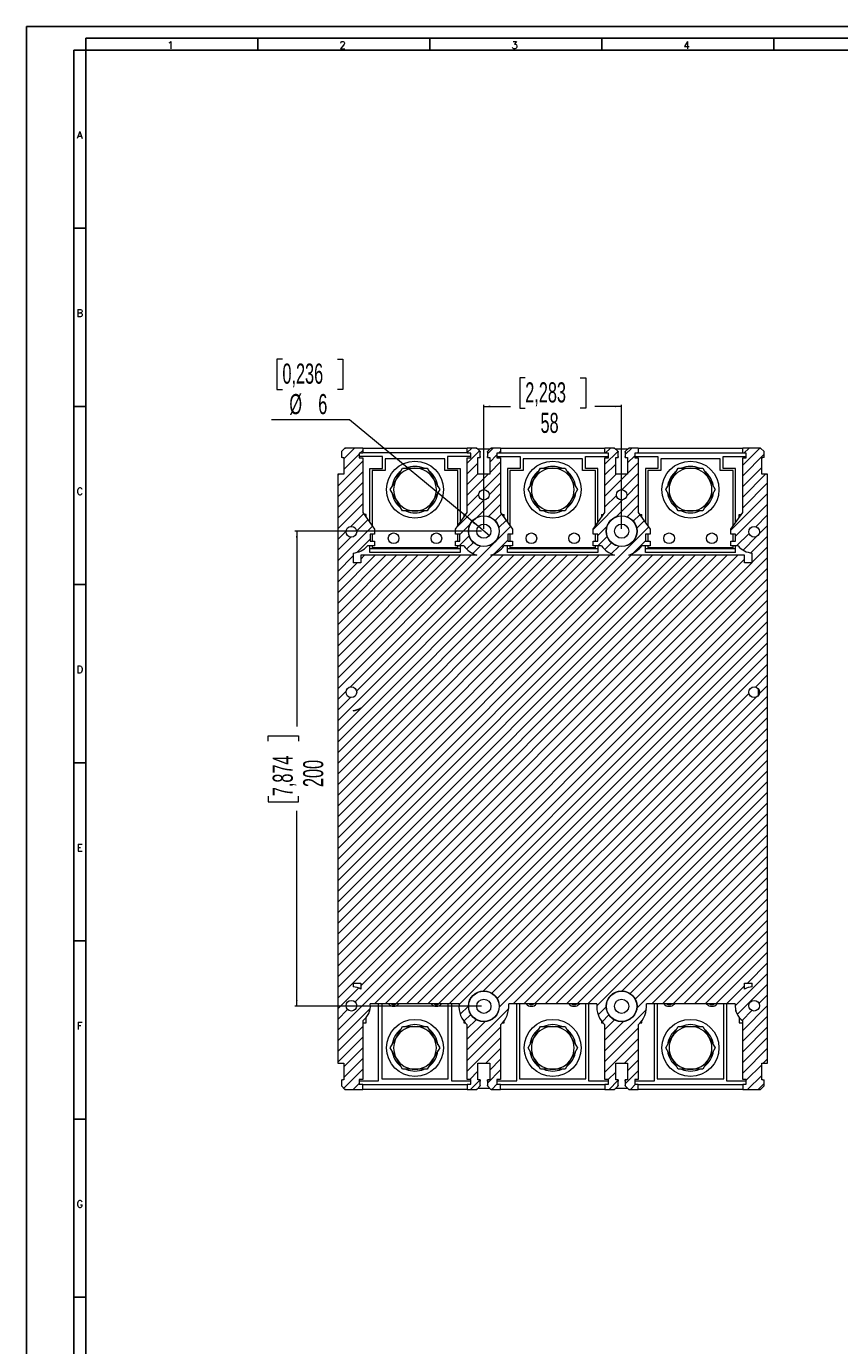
# Model space of a CAD drawing. Header units: millimetres. Extents: x 0 to 1189, y 0 to 841.
# Tile 2 of 7: x 0 to 342, y 286 to 841. Entities that reach past the tile are written whole.
import ezdxf

# ---------------------------------------------------------------- set-up
doc = ezdxf.new("R2010")
doc.units = ezdxf.units.MM
doc.layers.add('FORMATO', color=7, linetype='Continuous')
doc.styles.add('SLDTEXTSTYLE0', font='ROMANS')
doc.styles.add('SLDTEXTSTYLE1', font='TXT', dxfattribs={"width": 0.605})
doc.dimstyles.new('SLDDIMSTYLE0', dxfattribs={"dimtxt": 8.21862, "dimasz": 2.7, "dimexe": 0, "dimexo": 0.0625, "dimgap": 2.054655, "dimtad": 0, "dimdec": 1, "dimrnd": 1e-09, "dimzin": 12, "dimdsep": 46, "dimtxsty": 'SLDTEXTSTYLE1', "dimsah": 1, "dimcen": 0.09, "dimadec": 0, "dimazin": 3, "dimtfac": 1, "dimtdec": 3, "dimtofl": 0, "dimtmove": 0, "dimatfit": 3, "dimfxl": 1, "dimfrac": 2, "dimtolj": 1, "dimtzin": 12, "dimarcsym": 0})
doc.dimstyles.new('SLDDIMSTYLE1', dxfattribs={"dimtxt": 8.21862, "dimasz": 2.7, "dimexe": 0, "dimexo": 0.0625, "dimgap": 2.054655, "dimtad": 0, "dimtih": 1, "dimtoh": 1, "dimdec": 1, "dimrnd": 1e-09, "dimzin": 12, "dimdsep": 46, "dimtxsty": 'SLDTEXTSTYLE1', "dimblk1": 'NONE', "dimsah": 1, "dimcen": 0, "dimadec": 0, "dimazin": 3, "dimtfac": 1, "dimtdec": 3, "dimtmove": 0, "dimatfit": 3, "dimldrblk": 'NONE', "dimfxl": 1, "dimfrac": 2, "dimtolj": 1, "dimtzin": 12, "dimarcsym": 0})

# ---------------------------------------------------------------- blocks, each defined once
blk = doc.blocks.new('_D_7')
at = {"color": 7, "linetype": 'Continuous', "lineweight": 0}
for p, q in [((210.07, 693.05), (207.75, 693.05)), ((207.75, 693.05), (207.75, 680.26)), ((233.21, 693.05), (235.52, 693.05)), ((235.52, 693.05), (235.52, 680.26)), ((192.64, 629.51), (192.64, 681.76)), ((192.64, 681.01), (203.89, 681.01)), ((207.75, 680.26), (210.07, 680.26)), ((235.52, 680.26), (233.21, 680.26)), ((250.64, 681.01), (239.38, 681.01)), ((250.64, 629.51), (250.64, 681.76))]:
    blk.add_line(p, q, dxfattribs=at)
for points in [[(192.64, 681.01), (195.34, 680.66), (195.34, 681.36)], [(250.64, 681.01), (247.94, 681.36), (247.94, 680.66)]]:
    blk.add_solid(points, dxfattribs=at)
at = {"color": 7, "linetype": 'Continuous', "lineweight": 0, "char_height": 8.467, "attachment_point": 1, "style": 'SLDTEXTSTYLE1'}
for s, insert in [('2,283', (210.07, 691.17)), ('58', (216.49, 678.34))]:
    blk.add_mtext(s, dxfattribs=dict(at, insert=insert))
blk = doc.blocks.new('_D_8')
at = {"color": 7, "linetype": 'Continuous', "lineweight": 0}
for p, q in [((191.64, 628.51), (113.11, 628.51)), ((113.86, 628.51), (113.86, 546.26)), ((101.82, 540.08), (101.82, 542.4)), ((101.82, 542.4), (114.62, 542.4)), ((114.62, 542.4), (114.62, 540.08)), ((101.82, 516.94), (101.82, 514.62)), ((114.62, 514.62), (114.62, 516.94)), ((101.82, 514.62), (114.62, 514.62)), ((113.86, 428.51), (113.86, 510.77)), ((191.64, 428.51), (113.11, 428.51))]:
    blk.add_line(p, q, dxfattribs=at)
for points in [[(113.86, 628.51), (113.51, 625.81), (114.21, 625.81)], [(113.86, 428.51), (114.21, 431.21), (113.51, 431.21)]]:
    blk.add_solid(points, dxfattribs=at)
at = {"color": 7, "linetype": 'Continuous', "lineweight": 0, "char_height": 8.467, "attachment_point": 1, "rotation": 90, "style": 'SLDTEXTSTYLE1'}
for s, insert in [('7,874', (103.7, 516.94)), ('200', (116.53, 520.8))]:
    blk.add_mtext(s, dxfattribs=dict(at, insert=insert))
blk = doc.blocks.new('_D_9')
at = {"color": 7, "linetype": 'Continuous', "lineweight": 0}
for p, q in [((107.82, 700.95), (105.5, 700.95)), ((105.5, 700.95), (105.5, 688.16)), ((130.96, 700.95), (133.28, 700.95)), ((133.28, 700.95), (133.28, 688.16)), ((105.5, 688.16), (107.82, 688.16)), ((133.28, 688.16), (130.96, 688.16)), ((136.09, 675.32), (103.19, 675.32)), ((190.33, 630.42), (136.09, 675.32)), ((194.95, 626.6), (190.33, 630.42))]:
    blk.add_line(p, q, dxfattribs=at)
blk.add_solid([(190.33, 630.42), (188.47, 632.42), (188.02, 631.88)], dxfattribs=at)
at = {"color": 7, "linetype": 'Continuous', "lineweight": 0, "attachment_point": 1, "style": 'SLDTEXTSTYLE1'}
for s, insert, char_height in [('0,236', (107.82, 699.07), 8.467), ('%%c', (110.74, 686.24), 8.467), ('6', (122.9, 686.24), 8.47)]:
    blk.add_mtext(s, dxfattribs=dict(at, insert=insert, char_height=char_height))
blk = doc.blocks.new('_NONE')

msp = doc.modelspace()

# ---------------------------------------------------------------- hatches: boundary and pattern name
at = {"linetype": 'Continuous', "lineweight": 0}
h = msp.add_hatch(dxfattribs=at)
h.set_pattern_fill('ANSI31', style=0)
edge = h.paths.add_edge_path(flags=0)
edge.add_line((189.64, 618.37), (140.84, 618.37))
edge.add_line((140.84, 618.37), (140.84, 615.25))
edge.add_line((140.84, 615.25), (137.64, 615.25))
edge.add_line((137.64, 615.25), (137.64, 619.3))
edge.add_arc((136.84, 628.26), 9, 275.0997, 318.6153)
edge.add_line((143.59, 622.31), (146.64, 622.31))
edge.add_line((146.64, 622.31), (146.64, 624.31))
edge.add_line((146.64, 624.31), (144.71, 624.31))
edge.add_line((144.71, 624.31), (144.71, 627.31))
edge.add_line((144.71, 627.31), (146.64, 627.31))
edge.add_line((146.64, 627.31), (146.64, 629.31))
edge.add_line((146.64, 629.31), (141.64, 636.31))
edge.add_line((141.64, 636.31), (141.64, 659.41))
edge.add_line((141.64, 659.41), (140.14, 659.41))
edge.add_line((140.14, 659.41), (140.14, 661.31))
edge.add_line((140.14, 661.31), (141.64, 661.31))
edge.add_line((141.64, 661.31), (141.64, 663.51))
edge.add_line((141.64, 663.51), (134.34, 663.51))
edge.add_arc((134.34, 663.01), 0.5, 90, 135)
edge.add_line((133.99, 663.36), (132.78, 662.16))
edge.add_arc((133.14, 661.8), 0.5, 135, 180)
edge.add_line((132.64, 661.8), (132.64, 660.01))
edge.add_arc((133.14, 660.01), 0.5, 180, 270)
edge.add_line((133.14, 659.51), (133.64, 659.51))
edge.add_line((133.64, 659.51), (133.64, 652.51))
edge.add_line((133.64, 652.51), (131.64, 652.51))
edge.add_arc((131.64, 652.01), 0.5, 90, 180)
edge.add_line((131.14, 652.01), (131.14, 405.01))
edge.add_arc((131.64, 405.01), 0.5, 180, 270)
edge.add_line((131.64, 404.51), (133.64, 404.51))
edge.add_line((133.64, 404.51), (133.64, 397.51))
edge.add_line((133.64, 397.51), (133.14, 397.51))
edge.add_arc((133.14, 397.01), 0.5, 90, 180)
edge.add_line((132.64, 397.01), (132.64, 395.22))
edge.add_arc((133.14, 395.22), 0.5, 180, 225)
edge.add_line((132.78, 394.86), (133.99, 393.66))
edge.add_arc((134.34, 394.01), 0.5, 225, 270)
edge.add_line((134.34, 393.51), (141.64, 393.51))
edge.add_line((141.64, 393.51), (141.64, 395.71))
edge.add_line((141.64, 395.71), (140.14, 395.71))
edge.add_line((140.14, 395.71), (140.14, 397.71))
edge.add_line((140.14, 397.71), (141.64, 397.71))
edge.add_line((141.64, 397.71), (141.64, 422.36))
edge.add_arc((136.84, 428.76), 8, 306.8699, 365.3794)
edge.add_line((144.8, 429.51), (182.18, 429.51))
edge.add_arc((192.64, 428.51), 10.5, 174.535, 228.1897)
edge.add_line((185.64, 420.68), (185.64, 397.71))
edge.add_line((185.64, 397.71), (187.14, 397.71))
edge.add_line((187.14, 397.71), (187.14, 395.71))
edge.add_line((187.14, 395.71), (185.64, 395.71))
edge.add_line((185.64, 395.71), (185.64, 393.51))
edge.add_line((185.64, 393.51), (189.43, 393.51))
edge.add_arc((189.43, 394.01), 0.5, 270, 315)
edge.add_line((189.78, 393.66), (190.99, 394.86))
edge.add_arc((190.64, 395.22), 0.5, 315, 360)
edge.add_line((191.14, 395.22), (191.14, 397.01))
edge.add_arc((190.64, 397.01), 0.5, 0, 90)
edge.add_line((190.64, 397.51), (190.14, 397.51))
edge.add_line((190.14, 397.51), (190.14, 404.51))
edge.add_line((190.14, 404.51), (195.14, 404.51))
edge.add_line((195.14, 404.51), (195.14, 397.51))
edge.add_line((195.14, 397.51), (194.64, 397.51))
edge.add_arc((194.64, 397.01), 0.5, 90, 180)
edge.add_line((194.14, 397.01), (194.14, 395.22))
edge.add_arc((194.64, 395.22), 0.5, 180, 225)
edge.add_line((194.28, 394.86), (195.49, 393.66))
edge.add_arc((195.84, 394.01), 0.5, 225, 270)
edge.add_line((195.84, 393.51), (199.64, 393.51))
edge.add_line((199.64, 393.51), (199.64, 395.71))
edge.add_line((199.64, 395.71), (198.14, 395.71))
edge.add_line((198.14, 395.71), (198.14, 397.71))
edge.add_line((198.14, 397.71), (199.64, 397.71))
edge.add_line((199.64, 397.71), (199.64, 420.68))
edge.add_arc((192.64, 428.51), 10.5, 311.8103, 365.465)
edge.add_line((203.09, 429.51), (240.18, 429.51))
edge.add_arc((250.64, 428.51), 10.5, 174.535, 228.1897)
edge.add_line((243.64, 420.68), (243.64, 397.71))
edge.add_line((243.64, 397.71), (245.14, 397.71))
edge.add_line((245.14, 397.71), (245.14, 395.71))
edge.add_line((245.14, 395.71), (243.64, 395.71))
edge.add_line((243.64, 395.71), (243.64, 393.51))
edge.add_line((243.64, 393.51), (247.43, 393.51))
edge.add_arc((247.43, 394.01), 0.5, 270, 315)
edge.add_line((247.78, 393.66), (248.99, 394.86))
edge.add_arc((248.64, 395.22), 0.5, 315, 360)
edge.add_line((249.14, 395.22), (249.14, 397.01))
edge.add_arc((248.64, 397.01), 0.5, 0, 90)
edge.add_line((248.64, 397.51), (248.14, 397.51))
edge.add_line((248.14, 397.51), (248.14, 404.51))
edge.add_line((248.14, 404.51), (253.14, 404.51))
edge.add_line((253.14, 404.51), (253.14, 397.51))
edge.add_line((253.14, 397.51), (252.64, 397.51))
edge.add_arc((252.64, 397.01), 0.5, 90, 180)
edge.add_line((252.14, 397.01), (252.14, 395.22))
edge.add_arc((252.64, 395.22), 0.5, 180, 225)
edge.add_line((252.28, 394.86), (253.49, 393.66))
edge.add_arc((253.84, 394.01), 0.5, 225, 270)
edge.add_line((253.84, 393.51), (257.64, 393.51))
edge.add_line((257.64, 393.51), (257.64, 395.71))
edge.add_line((257.64, 395.71), (256.14, 395.71))
edge.add_line((256.14, 395.71), (256.14, 397.71))
edge.add_line((256.14, 397.71), (257.64, 397.71))
edge.add_line((257.64, 397.71), (257.64, 420.68))
edge.add_arc((250.64, 428.51), 10.5, 311.8103, 365.465)
edge.add_line((261.09, 429.51), (298.47, 429.51))
edge.add_arc((306.44, 428.76), 8, 174.6206, 233.1301)
edge.add_line((301.64, 422.36), (301.64, 397.71))
edge.add_line((301.64, 397.71), (303.14, 397.71))
edge.add_line((303.14, 397.71), (303.14, 395.71))
edge.add_line((303.14, 395.71), (301.64, 395.71))
edge.add_line((301.64, 395.71), (301.64, 393.51))
edge.add_line((301.64, 393.51), (308.93, 393.51))
edge.add_arc((308.93, 394.01), 0.5, 270, 315)
edge.add_line((309.28, 393.66), (310.49, 394.86))
edge.add_arc((310.14, 395.22), 0.5, 315, 360)
edge.add_line((310.64, 395.22), (310.64, 397.01))
edge.add_arc((310.14, 397.01), 0.5, 0, 90)
edge.add_line((310.14, 397.51), (309.64, 397.51))
edge.add_line((309.64, 397.51), (309.64, 404.51))
edge.add_line((309.64, 404.51), (311.64, 404.51))
edge.add_arc((311.64, 405.01), 0.5, 270, 360)
edge.add_line((312.14, 405.01), (312.14, 652.01))
edge.add_arc((311.64, 652.01), 0.5, 0, 90)
edge.add_line((311.64, 652.51), (309.64, 652.51))
edge.add_line((309.64, 652.51), (309.64, 659.51))
edge.add_line((309.64, 659.51), (310.14, 659.51))
edge.add_arc((310.14, 660.01), 0.5, 270, 360)
edge.add_line((310.64, 660.01), (310.64, 661.8))
edge.add_arc((310.14, 661.8), 0.5, 0, 45)
edge.add_line((310.49, 662.16), (309.28, 663.36))
edge.add_arc((308.93, 663.01), 0.5, 45, 90)
edge.add_line((308.93, 663.51), (301.64, 663.51))
edge.add_line((301.64, 663.51), (301.64, 661.31))
edge.add_line((301.64, 661.31), (303.14, 661.31))
edge.add_line((303.14, 661.31), (303.14, 659.41))
edge.add_line((303.14, 659.41), (301.64, 659.41))
edge.add_line((301.64, 659.41), (301.64, 636.31))
edge.add_line((301.64, 636.31), (296.64, 629.31))
edge.add_line((296.64, 629.31), (296.64, 627.31))
edge.add_line((296.64, 627.31), (298.57, 627.31))
edge.add_line((298.57, 627.31), (298.57, 624.31))
edge.add_line((298.57, 624.31), (296.64, 624.31))
edge.add_line((296.64, 624.31), (296.64, 622.31))
edge.add_line((296.64, 622.31), (299.68, 622.31))
edge.add_arc((306.44, 628.26), 9, 221.3847, 264.9003)
edge.add_line((305.64, 619.3), (305.64, 615.25))
edge.add_line((305.64, 615.25), (302.44, 615.25))
edge.add_line((302.44, 615.25), (302.44, 618.37))
edge.add_line((302.44, 618.37), (253.64, 618.37))
edge.add_line((253.64, 618.37), (253.64, 618.45))
edge.add_arc((250.64, 628.51), 10.5, 286.6015, 323.8092)
edge.add_line((259.11, 622.31), (262.64, 622.31))
edge.add_line((262.64, 622.31), (262.64, 624.31))
edge.add_line((262.64, 624.31), (260.71, 624.31))
edge.add_line((260.71, 624.31), (260.71, 627.31))
edge.add_line((260.71, 627.31), (262.64, 627.31))
edge.add_line((262.64, 627.31), (262.64, 629.31))
edge.add_line((262.64, 629.31), (257.64, 636.31))
edge.add_line((257.64, 636.31), (257.64, 659.41))
edge.add_line((257.64, 659.41), (256.14, 659.41))
edge.add_line((256.14, 659.41), (256.14, 661.31))
edge.add_line((256.14, 661.31), (257.64, 661.31))
edge.add_line((257.64, 661.31), (257.64, 663.51))
edge.add_line((257.64, 663.51), (253.84, 663.51))
edge.add_arc((253.84, 663.01), 0.5, 90, 135)
edge.add_line((253.49, 663.36), (252.28, 662.16))
edge.add_arc((252.64, 661.8), 0.5, 135, 180)
edge.add_line((252.14, 661.8), (252.14, 660.01))
edge.add_arc((252.64, 660.01), 0.5, 180, 270)
edge.add_line((252.64, 659.51), (253.14, 659.51))
edge.add_line((253.14, 659.51), (253.14, 652.51))
edge.add_line((253.14, 652.51), (248.14, 652.51))
edge.add_line((248.14, 652.51), (248.14, 659.51))
edge.add_line((248.14, 659.51), (248.64, 659.51))
edge.add_arc((248.64, 660.01), 0.5, 270, 360)
edge.add_line((249.14, 660.01), (249.14, 661.8))
edge.add_arc((248.64, 661.8), 0.5, 0, 45)
edge.add_line((248.99, 662.16), (247.78, 663.36))
edge.add_arc((247.43, 663.01), 0.5, 45, 90)
edge.add_line((247.43, 663.51), (243.64, 663.51))
edge.add_line((243.64, 663.51), (243.64, 661.31))
edge.add_line((243.64, 661.31), (245.14, 661.31))
edge.add_line((245.14, 661.31), (245.14, 659.41))
edge.add_line((245.14, 659.41), (243.64, 659.41))
edge.add_line((243.64, 659.41), (243.64, 636.31))
edge.add_line((243.64, 636.31), (238.64, 629.31))
edge.add_line((238.64, 629.31), (238.64, 627.31))
edge.add_line((238.64, 627.31), (240.57, 627.31))
edge.add_line((240.57, 627.31), (240.57, 624.31))
edge.add_line((240.57, 624.31), (238.64, 624.31))
edge.add_line((238.64, 624.31), (238.64, 622.31))
edge.add_line((238.64, 622.31), (242.16, 622.31))
edge.add_arc((250.64, 628.51), 10.5, 216.1908, 253.3985)
edge.add_line((247.64, 618.45), (247.64, 618.37))
edge.add_line((247.64, 618.37), (195.64, 618.37))
edge.add_line((195.64, 618.37), (195.64, 618.45))
edge.add_arc((192.64, 628.51), 10.5, 286.6015, 323.8092)
edge.add_line((201.11, 622.31), (204.64, 622.31))
edge.add_line((204.64, 622.31), (204.64, 624.31))
edge.add_line((204.64, 624.31), (202.71, 624.31))
edge.add_line((202.71, 624.31), (202.71, 627.31))
edge.add_line((202.71, 627.31), (204.64, 627.31))
edge.add_line((204.64, 627.31), (204.64, 629.31))
edge.add_line((204.64, 629.31), (199.64, 636.31))
edge.add_line((199.64, 636.31), (199.64, 659.41))
edge.add_line((199.64, 659.41), (198.14, 659.41))
edge.add_line((198.14, 659.41), (198.14, 661.31))
edge.add_line((198.14, 661.31), (199.64, 661.31))
edge.add_line((199.64, 661.31), (199.64, 663.51))
edge.add_line((199.64, 663.51), (195.84, 663.51))
edge.add_arc((195.84, 663.01), 0.5, 90, 135)
edge.add_line((195.49, 663.36), (194.28, 662.16))
edge.add_arc((194.64, 661.8), 0.5, 135, 180)
edge.add_line((194.14, 661.8), (194.14, 660.01))
edge.add_arc((194.64, 660.01), 0.5, 180, 270)
edge.add_line((194.64, 659.51), (195.14, 659.51))
edge.add_line((195.14, 659.51), (195.14, 652.51))
edge.add_line((195.14, 652.51), (190.14, 652.51))
edge.add_line((190.14, 652.51), (190.14, 659.51))
edge.add_line((190.14, 659.51), (190.64, 659.51))
edge.add_arc((190.64, 660.01), 0.5, 270, 360)
edge.add_line((191.14, 660.01), (191.14, 661.8))
edge.add_arc((190.64, 661.8), 0.5, 0, 45)
edge.add_line((190.99, 662.16), (189.78, 663.36))
edge.add_arc((189.43, 663.01), 0.5, 45, 90)
edge.add_line((189.43, 663.51), (185.64, 663.51))
edge.add_line((185.64, 663.51), (185.64, 661.31))
edge.add_line((185.64, 661.31), (187.14, 661.31))
edge.add_line((187.14, 661.31), (187.14, 659.41))
edge.add_line((187.14, 659.41), (185.64, 659.41))
edge.add_line((185.64, 659.41), (185.64, 636.31))
edge.add_line((185.64, 636.31), (180.64, 629.31))
edge.add_line((180.64, 629.31), (180.64, 627.31))
edge.add_line((180.64, 627.31), (182.57, 627.31))
edge.add_line((182.57, 627.31), (182.57, 624.31))
edge.add_line((182.57, 624.31), (180.64, 624.31))
edge.add_line((180.64, 624.31), (180.64, 622.31))
edge.add_line((180.64, 622.31), (184.16, 622.31))
edge.add_arc((192.64, 628.51), 10.5, 216.1908, 253.3985)
edge.add_line((189.64, 618.45), (189.64, 618.37))
edge = h.paths.add_edge_path(flags=0)
edge.add_arc((306.44, 428.76), 2.25, 0, 360)
edge = h.paths.add_edge_path(flags=0)
edge.add_arc((306.44, 628.26), 2.25, 0, 360)
edge = h.paths.add_edge_path(flags=0)
edge.add_arc((192.64, 628.51), 6.5, 0, 360)
edge = h.paths.add_edge_path(flags=0)
edge.add_arc((136.84, 628.26), 2.25, 0, 360)
edge = h.paths.add_edge_path(flags=0)
edge.add_arc((192.64, 643.81), 2.2, 0, 360)
edge = h.paths.add_edge_path(flags=0)
edge.add_arc((250.64, 428.51), 6.5, 0, 360)
edge = h.paths.add_edge_path(flags=0)
edge.add_arc((136.84, 560.71), 7.7, 275.9636, 301.2974)
edge.add_line((140.84, 554.13), (140.84, 554))
edge.add_arc((136.84, 560.71), 7.82, 275.8744, 300.7799, ccw=False)
edge.add_line((137.64, 552.94), (137.64, 553.05))
edge = h.paths.add_edge_path(flags=0)
edge.add_arc((306.44, 428.76), 8, 95.7392, 120)
edge.add_line((302.44, 435.69), (302.44, 438.29))
edge.add_line((302.44, 438.29), (305.64, 438.29))
edge.add_line((305.64, 438.29), (305.64, 436.72))
edge = h.paths.add_edge_path(flags=0)
edge.add_line((137.64, 438.29), (140.84, 438.29))
edge.add_line((140.84, 438.29), (140.84, 435.69))
edge.add_arc((136.84, 428.76), 8, 60, 84.2608)
edge.add_line((137.64, 436.72), (137.64, 438.29))
edge = h.paths.add_edge_path(flags=0)
edge.add_arc((250.64, 643.81), 2.2, 0, 360)
edge = h.paths.add_edge_path(flags=0)
edge.add_arc((192.64, 428.51), 6.5, 0, 360)
edge = h.paths.add_edge_path(flags=0)
edge.add_arc((136.84, 560.71), 2.25, 0, 360)
edge = h.paths.add_edge_path(flags=0)
edge.add_arc((306.44, 560.71), 2.25, 0, 360)
edge = h.paths.add_edge_path(flags=0)
edge.add_arc((250.64, 628.51), 6.5, 0, 360)
edge = h.paths.add_edge_path(flags=0)
edge.add_arc((136.84, 428.76), 2.25, 0, 360)

# ---------------------------------------------------------------- linework, layer by layer
at = {"color": 7, "linetype": 'Continuous', "lineweight": 15}
for p, q in [((132.78, 662.16), (132.64, 662.01)), ((132.64, 662.01), (132.64, 661.8)), ((132.64, 661.8), (132.64, 660.01)), ((133.99, 663.36), (132.78, 662.16)), ((134.14, 663.51), (133.99, 663.36)), ((134.14, 663.51), (134.34, 663.51)), ((141.64, 663.51), (134.34, 663.51)), ((141.64, 661.31), (140.14, 661.31)), ((140.14, 661.31), (140.14, 659.41)), ((141.64, 663.51), (141.64, 661.31)), ((141.64, 663.51), (185.64, 663.51)), ((185.64, 661.51), (141.64, 661.51)), ((185.64, 661.31), (185.64, 663.51)), ((189.43, 663.51), (185.64, 663.51)), ((187.14, 661.31), (185.64, 661.31)), ((187.14, 659.41), (187.14, 661.31)), ((189.43, 663.51), (189.64, 663.51)), ((189.64, 663.51), (189.78, 663.36)), ((190.99, 662.16), (189.78, 663.36)), ((195.14, 663.01), (190.14, 663.01)), ((190.99, 662.16), (191.14, 662.01)), ((191.14, 662.01), (191.14, 661.8)), ((191.14, 660.01), (191.14, 661.8)), ((194.14, 662.01), (194.28, 662.16)), ((194.14, 661.8), (194.14, 662.01)), ((194.14, 661.8), (194.14, 660.01)), ((195.49, 663.36), (194.28, 662.16)), ((195.49, 663.36), (195.64, 663.51)), ((195.64, 663.51), (195.84, 663.51)), ((199.64, 663.51), (195.84, 663.51)), ((198.14, 661.31), (198.14, 659.41)), ((199.64, 661.31), (198.14, 661.31)), ((199.64, 663.51), (199.64, 661.31)), ((199.64, 663.51), (243.64, 663.51)), ((199.64, 661.51), (243.64, 661.51)), ((247.43, 663.51), (243.64, 663.51)), ((243.64, 661.31), (243.64, 663.51)), ((245.14, 661.31), (243.64, 661.31)), ((245.14, 659.41), (245.14, 661.31)), ((247.43, 663.51), (247.64, 663.51)), ((247.64, 663.51), (247.78, 663.36)), ((248.99, 662.16), (247.78, 663.36)), ((253.14, 663.01), (248.14, 663.01)), ((248.99, 662.16), (249.14, 662.01)), ((249.14, 662.01), (249.14, 661.8)), ((249.14, 660.01), (249.14, 661.8)), ((252.14, 662.01), (252.28, 662.16)), ((252.14, 661.8), (252.14, 662.01)), ((252.14, 661.8), (252.14, 660.01)), ((253.49, 663.36), (252.28, 662.16)), ((253.49, 663.36), (253.64, 663.51)), ((253.64, 663.51), (253.84, 663.51)), ((257.64, 663.51), (253.84, 663.51)), ((256.14, 661.31), (256.14, 659.41)), ((257.64, 661.31), (256.14, 661.31)), ((257.64, 663.51), (257.64, 661.31)), ((257.64, 663.51), (301.64, 663.51)), ((257.64, 661.51), (301.64, 661.51)), ((301.64, 661.31), (301.64, 663.51)), ((308.93, 663.51), (301.64, 663.51)), ((303.14, 661.31), (301.64, 661.31)), ((303.14, 659.41), (303.14, 661.31)), ((308.93, 663.51), (309.14, 663.51)), ((309.28, 663.36), (309.14, 663.51)), ((310.49, 662.16), (309.28, 663.36)), ((310.64, 662.01), (310.49, 662.16)), ((310.64, 661.8), (310.64, 662.01)), ((310.64, 660.01), (310.64, 661.8)), ((132.64, 660.01), (132.64, 659.51)), ((133.14, 659.51), (132.64, 659.51)), ((133.14, 659.51), (133.64, 659.51)), ((133.64, 659.51), (133.64, 652.51)), ((149.89, 659.91), (140.14, 659.91)), ((140.14, 659.41), (141.64, 659.41)), ((141.64, 659.41), (141.64, 636.31)), ((149.89, 654.91), (149.89, 659.91)), ((176.14, 659.01), (151.14, 659.01)), ((151.14, 659.01), (151.14, 654.01)), ((176.14, 654.01), (176.14, 659.01)), ((177.39, 659.91), (177.39, 654.91)), ((187.14, 659.91), (177.39, 659.91)), ((185.64, 659.41), (187.14, 659.41)), ((185.64, 636.31), (185.64, 659.41)), ((190.14, 659.51), (190.64, 659.51)), ((190.14, 652.51), (190.14, 659.51)), ((190.64, 659.51), (191.14, 659.51)), ((191.14, 660.01), (191.14, 659.51)), ((194.14, 659.51), (194.14, 660.01)), ((194.14, 659.51), (194.64, 659.51)), ((194.64, 659.51), (195.14, 659.51)), ((195.14, 659.51), (195.14, 652.51)), ((198.14, 659.91), (207.89, 659.91)), ((198.14, 659.41), (199.64, 659.41)), ((199.64, 659.41), (199.64, 636.31)), ((207.89, 659.91), (207.89, 654.91)), ((209.14, 659.01), (209.14, 654.01)), ((234.14, 659.01), (209.14, 659.01)), ((234.14, 654.01), (234.14, 659.01)), ((235.39, 659.91), (245.14, 659.91)), ((235.39, 654.91), (235.39, 659.91)), ((243.64, 636.31), (243.64, 659.41)), ((243.64, 659.41), (245.14, 659.41)), ((248.14, 659.51), (248.64, 659.51)), ((248.14, 652.51), (248.14, 659.51)), ((248.64, 659.51), (249.14, 659.51)), ((249.14, 660.01), (249.14, 659.51)), ((252.14, 659.51), (252.14, 660.01)), ((252.14, 659.51), (252.64, 659.51)), ((252.64, 659.51), (253.14, 659.51)), ((253.14, 659.51), (253.14, 652.51)), ((256.14, 659.91), (265.89, 659.91)), ((256.14, 659.41), (257.64, 659.41)), ((257.64, 659.41), (257.64, 636.31)), ((265.89, 659.91), (265.89, 654.91)), ((267.14, 659.01), (267.14, 654.01)), ((292.14, 659.01), (267.14, 659.01)), ((292.14, 654.01), (292.14, 659.01)), ((293.39, 659.91), (303.14, 659.91)), ((293.39, 654.91), (293.39, 659.91)), ((301.64, 659.41), (303.14, 659.41)), ((301.64, 636.31), (301.64, 659.41)), ((309.64, 659.51), (310.14, 659.51)), ((309.64, 652.51), (309.64, 659.51)), ((310.64, 659.51), (310.14, 659.51)), ((310.64, 659.51), (310.64, 660.01)), ((131.14, 652.51), (131.14, 652.01)), ((131.64, 652.51), (131.14, 652.51)), ((131.14, 652.01), (131.14, 405.01)), ((133.64, 652.51), (131.64, 652.51)), ((144.64, 654.91), (149.89, 654.91)), ((144.64, 632.11), (144.64, 654.91)), ((151.14, 654.01), (145.64, 654.01)), ((145.64, 654.01), (145.64, 630.71)), ((155.84, 650.51), (158.44, 655.01)), ((158.44, 655.01), (163.64, 655.01)), ((163.64, 655.01), (168.83, 655.01)), ((181.64, 654.01), (176.14, 654.01)), ((177.39, 654.91), (182.64, 654.91)), ((181.64, 630.71), (181.64, 654.01)), ((182.64, 654.91), (182.64, 632.11)), ((195.14, 652.51), (190.14, 652.51)), ((207.89, 654.91), (202.64, 654.91)), ((202.64, 654.91), (202.64, 632.11)), ((203.64, 654.01), (203.64, 630.71)), ((209.14, 654.01), (203.64, 654.01)), ((213.84, 650.51), (216.44, 655.01)), ((216.44, 655.01), (221.64, 655.01)), ((221.64, 655.01), (226.83, 655.01)), ((239.64, 654.01), (234.14, 654.01)), ((240.64, 654.91), (235.39, 654.91)), ((239.64, 630.71), (239.64, 654.01)), ((240.64, 632.11), (240.64, 654.91)), ((253.14, 652.51), (248.14, 652.51)), ((265.89, 654.91), (260.64, 654.91)), ((260.64, 654.91), (260.64, 632.11)), ((261.64, 654.01), (261.64, 630.71)), ((267.14, 654.01), (261.64, 654.01)), ((271.84, 650.51), (274.44, 655.01)), ((274.44, 655.01), (279.64, 655.01)), ((279.64, 655.01), (284.83, 655.01)), ((297.64, 654.01), (292.14, 654.01)), ((298.64, 654.91), (293.39, 654.91)), ((297.64, 630.71), (297.64, 654.01)), ((298.64, 632.11), (298.64, 654.91)), ((311.64, 652.51), (309.64, 652.51)), ((312.14, 652.51), (311.64, 652.51)), ((312.14, 652.01), (312.14, 652.51)), ((312.14, 405.01), (312.14, 652.01)), ((155.84, 641.51), (153.24, 646.01)), ((213.84, 641.51), (211.24, 646.01)), ((171.43, 641.51), (168.83, 637.01)), ((287.43, 641.51), (284.83, 637.01)), ((141.64, 636.31), (146.64, 629.31)), ((143.14, 635.51), (142.21, 635.51)), ((143.14, 634.21), (143.14, 635.51)), ((163.64, 637.01), (158.44, 637.01)), ((168.83, 637.01), (163.64, 637.01)), ((180.64, 629.31), (185.64, 636.31)), ((184.14, 635.51), (184.14, 634.21)), ((185.07, 635.51), (184.14, 635.51)), ((199.64, 636.31), (204.64, 629.31)), ((200.21, 635.51), (201.14, 635.51)), ((201.14, 634.21), (201.14, 635.51)), ((221.64, 637.01), (216.44, 637.01)), ((226.83, 637.01), (221.64, 637.01)), ((238.64, 629.31), (243.64, 636.31)), ((242.14, 635.51), (242.14, 634.21)), ((242.14, 635.51), (243.07, 635.51)), ((257.64, 636.31), (262.64, 629.31)), ((258.21, 635.51), (259.14, 635.51)), ((259.14, 634.21), (259.14, 635.51)), ((279.64, 637.01), (274.44, 637.01)), ((284.83, 637.01), (279.64, 637.01)), ((296.64, 629.31), (301.64, 636.31)), ((300.14, 634.21), (300.14, 635.51)), ((300.14, 635.51), (301.07, 635.51)), ((146.64, 629.31), (146.64, 627.31)), ((180.64, 627.31), (180.64, 629.31)), ((204.64, 629.31), (204.64, 627.31)), ((238.64, 627.31), (238.64, 629.31)), ((262.64, 629.31), (262.64, 627.31)), ((296.64, 627.31), (296.64, 629.31)), ((146.64, 622.31), (143.59, 622.31)), ((144.64, 619.51), (144.64, 622.31)), ((146.64, 627.31), (144.71, 627.31)), ((144.71, 627.31), (144.71, 624.31)), ((144.71, 624.31), (146.64, 624.31)), ((145.64, 627.31), (145.64, 624.31)), ((145.64, 622.31), (145.64, 621.43)), ((146.64, 624.31), (146.64, 622.31)), ((182.57, 627.31), (180.64, 627.31)), ((180.64, 624.31), (182.57, 624.31)), ((180.64, 622.31), (180.64, 624.31)), ((184.16, 622.31), (180.64, 622.31)), ((181.64, 624.31), (181.64, 627.31)), ((181.64, 621.43), (181.64, 622.31)), ((182.57, 624.31), (182.57, 627.31)), ((182.64, 622.31), (182.64, 619.51)), ((204.64, 622.31), (201.11, 622.31)), ((202.64, 619.51), (202.64, 622.31)), ((204.64, 627.31), (202.71, 627.31)), ((202.71, 627.31), (202.71, 624.31)), ((202.71, 624.31), (204.64, 624.31)), ((203.64, 627.31), (203.64, 624.31)), ((203.64, 622.31), (203.64, 621.43)), ((204.64, 624.31), (204.64, 622.31)), ((240.57, 627.31), (238.64, 627.31)), ((238.64, 622.31), (238.64, 624.31)), ((238.64, 624.31), (240.57, 624.31)), ((242.16, 622.31), (238.64, 622.31)), ((239.64, 624.31), (239.64, 627.31)), ((239.64, 621.43), (239.64, 622.31)), ((240.57, 624.31), (240.57, 627.31)), ((240.64, 622.31), (240.64, 619.51)), ((262.64, 622.31), (259.11, 622.31)), ((260.64, 619.51), (260.64, 622.31)), ((262.64, 627.31), (260.71, 627.31)), ((260.71, 627.31), (260.71, 624.31)), ((260.71, 624.31), (262.64, 624.31)), ((261.64, 627.31), (261.64, 624.31)), ((261.64, 622.31), (261.64, 621.43)), ((262.64, 624.31), (262.64, 622.31)), ((298.57, 627.31), (296.64, 627.31)), ((296.64, 624.31), (298.57, 624.31)), ((296.64, 622.31), (296.64, 624.31)), ((299.68, 622.31), (296.64, 622.31)), ((297.64, 624.31), (297.64, 627.31)), ((297.64, 621.43), (297.64, 622.31)), ((298.57, 624.31), (298.57, 627.31)), ((298.64, 619.51), (298.64, 622.31)), ((137.64, 619.3), (137.64, 615.25)), ((140.84, 618.37), (140.84, 615.25)), ((189.64, 618.37), (140.84, 618.37)), ((182.64, 621.03), (144.64, 621.03)), ((182.64, 619.51), (144.64, 619.51)), ((181.64, 621.43), (145.64, 621.43)), ((189.64, 618.37), (189.64, 618.45)), ((195.64, 618.45), (195.64, 618.37)), ((247.64, 618.37), (195.64, 618.37)), ((240.64, 621.03), (202.64, 621.03)), ((240.64, 619.51), (202.64, 619.51)), ((239.64, 621.43), (203.64, 621.43)), ((247.64, 618.37), (247.64, 618.45)), ((253.64, 618.45), (253.64, 618.37)), ((302.44, 618.37), (253.64, 618.37)), ((298.64, 621.03), (260.64, 621.03)), ((298.64, 619.51), (260.64, 619.51)), ((297.64, 621.43), (261.64, 621.43)), ((302.44, 615.25), (302.44, 618.37)), ((305.64, 615.25), (305.64, 619.3)), ((140.84, 615.25), (137.64, 615.25)), ((305.64, 615.25), (302.44, 615.25)), ((308.07, 562.26), (308.07, 559.16)), ((137.64, 553.05), (137.64, 552.94)), ((140.84, 554.13), (140.84, 554)), ((137.64, 438.29), (137.64, 436.72)), ((137.64, 438.29), (140.84, 438.29)), ((140.84, 438.29), (140.84, 435.69)), ((302.44, 438.29), (305.64, 438.29)), ((302.44, 435.69), (302.44, 438.29)), ((305.64, 436.72), (305.64, 438.29)), ((182.18, 429.51), (144.8, 429.51)), ((148.34, 397.11), (148.34, 429.51)), ((149.64, 429.51), (149.64, 398.01)), ((177.64, 398.01), (177.64, 429.51)), ((178.94, 429.51), (178.94, 397.11)), ((240.18, 429.51), (203.09, 429.51)), ((206.51, 397.11), (206.51, 429.51)), ((207.64, 429.51), (207.64, 398.01)), ((235.64, 398.01), (235.64, 429.51)), ((236.76, 429.51), (236.76, 397.11)), ((298.47, 429.51), (261.09, 429.51)), ((264.51, 397.11), (264.51, 429.51)), ((265.64, 429.51), (265.64, 398.01)), ((293.64, 398.01), (293.64, 429.51)), ((294.76, 429.51), (294.76, 397.11)), ((141.64, 422.36), (141.64, 397.71)), ((143.14, 421.51), (143.14, 423.83)), ((144.51, 426.51), (144.64, 426.51)), ((144.64, 426.51), (144.64, 426.98)), ((184.14, 422.35), (184.14, 421.51)), ((201.14, 421.51), (201.14, 422.35)), ((242.14, 422.35), (242.14, 421.51)), ((259.14, 421.51), (259.14, 422.35)), ((298.64, 426.98), (298.64, 426.51)), ((298.64, 426.51), (298.76, 426.51)), ((300.14, 423.83), (300.14, 421.51)), ((301.64, 397.71), (301.64, 422.36)), ((141.64, 421.51), (143.14, 421.51)), ((158.44, 420.01), (163.64, 420.01)), ((163.64, 420.01), (168.83, 420.01)), ((184.14, 421.51), (184.81, 421.51)), ((185.64, 397.71), (185.64, 420.68)), ((199.64, 420.68), (199.64, 397.71)), ((200.46, 421.51), (201.14, 421.51)), ((216.44, 420.01), (221.64, 420.01)), ((221.64, 420.01), (226.83, 420.01)), ((242.14, 421.51), (242.81, 421.51)), ((243.64, 397.71), (243.64, 420.68)), ((257.64, 420.68), (257.64, 397.71)), ((258.46, 421.51), (259.14, 421.51)), ((274.44, 420.01), (279.64, 420.01)), ((279.64, 420.01), (284.83, 420.01)), ((300.14, 421.51), (301.64, 421.51)), ((155.84, 406.51), (153.24, 411.01)), ((171.43, 415.51), (174.03, 411.01)), ((213.84, 406.51), (211.24, 411.01)), ((287.43, 415.51), (290.03, 411.01)), ((171.43, 406.51), (168.83, 402.01)), ((287.43, 406.51), (284.83, 402.01)), ((131.14, 405.01), (131.14, 404.51)), ((131.14, 404.51), (131.64, 404.51)), ((131.64, 404.51), (133.64, 404.51)), ((133.64, 404.51), (133.64, 397.51)), ((163.64, 402.01), (158.44, 402.01)), ((168.83, 402.01), (163.64, 402.01)), ((190.14, 404.51), (195.14, 404.51)), ((190.14, 397.51), (190.14, 404.51)), ((195.14, 404.51), (195.14, 397.51)), ((221.64, 402.01), (216.44, 402.01)), ((226.83, 402.01), (221.64, 402.01)), ((248.14, 404.51), (253.14, 404.51)), ((248.14, 397.51), (248.14, 404.51)), ((253.14, 404.51), (253.14, 397.51)), ((279.64, 402.01), (274.44, 402.01)), ((284.83, 402.01), (279.64, 402.01)), ((309.64, 404.51), (311.64, 404.51)), ((309.64, 397.51), (309.64, 404.51)), ((311.64, 404.51), (312.14, 404.51)), ((312.14, 404.51), (312.14, 405.01)), ((132.64, 397.51), (132.64, 397.01)), ((132.64, 397.51), (133.14, 397.51)), ((132.64, 397.01), (132.64, 395.22)), ((132.64, 395.22), (132.64, 395.01)), ((132.64, 395.01), (132.78, 394.86)), ((132.78, 394.86), (133.99, 393.66)), ((133.64, 397.51), (133.14, 397.51)), ((140.14, 397.71), (140.14, 395.71)), ((141.64, 397.71), (140.14, 397.71)), ((140.14, 397.11), (148.34, 397.11)), ((140.14, 395.71), (141.64, 395.71)), ((141.64, 393.51), (141.64, 395.71)), ((185.64, 395.51), (141.64, 395.51)), ((149.64, 398.01), (177.64, 398.01)), ((178.94, 397.11), (187.14, 397.11)), ((187.14, 397.71), (185.64, 397.71)), ((185.64, 395.71), (185.64, 393.51)), ((185.64, 395.71), (187.14, 395.71)), ((187.14, 395.71), (187.14, 397.71)), ((189.78, 393.66), (190.99, 394.86)), ((190.64, 397.51), (190.14, 397.51)), ((191.14, 397.51), (190.64, 397.51)), ((191.14, 395.01), (190.99, 394.86)), ((191.14, 397.51), (191.14, 397.01)), ((191.14, 395.22), (191.14, 397.01)), ((191.14, 395.22), (191.14, 395.01)), ((194.14, 397.01), (194.14, 397.51)), ((194.64, 397.51), (194.14, 397.51)), ((194.14, 397.01), (194.14, 395.22)), ((194.14, 395.01), (194.14, 395.22)), ((194.28, 394.86), (194.14, 395.01)), ((194.28, 394.86), (195.49, 393.66)), ((195.14, 397.51), (194.64, 397.51)), ((198.14, 397.71), (198.14, 395.71)), ((199.64, 397.71), (198.14, 397.71)), ((198.14, 397.11), (206.51, 397.11)), ((198.14, 395.71), (199.64, 395.71)), ((199.64, 393.51), (199.64, 395.71)), ((243.64, 395.51), (199.64, 395.51)), ((207.64, 398.01), (235.64, 398.01)), ((236.76, 397.11), (245.14, 397.11)), ((245.14, 397.71), (243.64, 397.71)), ((243.64, 395.71), (243.64, 393.51)), ((243.64, 395.71), (245.14, 395.71)), ((245.14, 395.71), (245.14, 397.71)), ((247.78, 393.66), (248.99, 394.86)), ((248.64, 397.51), (248.14, 397.51)), ((249.14, 397.51), (248.64, 397.51)), ((249.14, 395.01), (248.99, 394.86)), ((249.14, 397.51), (249.14, 397.01)), ((249.14, 395.22), (249.14, 397.01)), ((249.14, 395.22), (249.14, 395.01)), ((252.14, 397.01), (252.14, 397.51)), ((252.64, 397.51), (252.14, 397.51)), ((252.14, 397.01), (252.14, 395.22)), ((252.14, 395.01), (252.14, 395.22)), ((252.28, 394.86), (252.14, 395.01)), ((252.28, 394.86), (253.49, 393.66)), ((253.14, 397.51), (252.64, 397.51)), ((256.14, 397.71), (256.14, 395.71)), ((257.64, 397.71), (256.14, 397.71)), ((256.14, 397.11), (264.51, 397.11)), ((256.14, 395.71), (257.64, 395.71)), ((257.64, 393.51), (257.64, 395.71)), ((301.64, 395.51), (257.64, 395.51)), ((265.64, 398.01), (293.64, 398.01)), ((294.76, 397.11), (303.14, 397.11)), ((303.14, 397.71), (301.64, 397.71)), ((301.64, 395.71), (301.64, 393.51)), ((301.64, 395.71), (303.14, 395.71)), ((303.14, 395.71), (303.14, 397.71)), ((309.28, 393.66), (310.49, 394.86)), ((310.14, 397.51), (309.64, 397.51)), ((310.14, 397.51), (310.64, 397.51)), ((310.49, 394.86), (310.64, 395.01)), ((310.64, 397.01), (310.64, 397.51)), ((310.64, 395.22), (310.64, 397.01)), ((310.64, 395.01), (310.64, 395.22)), ((133.99, 393.66), (134.14, 393.51)), ((134.34, 393.51), (134.14, 393.51)), ((134.34, 393.51), (141.64, 393.51)), ((185.64, 393.51), (141.64, 393.51)), ((185.64, 393.51), (189.43, 393.51)), ((189.64, 393.51), (189.43, 393.51)), ((189.78, 393.66), (189.64, 393.51)), ((190.14, 394.01), (195.14, 394.01)), ((195.64, 393.51), (195.49, 393.66)), ((195.84, 393.51), (195.64, 393.51)), ((195.84, 393.51), (199.64, 393.51)), ((243.64, 393.51), (199.64, 393.51)), ((243.64, 393.51), (247.43, 393.51)), ((247.64, 393.51), (247.43, 393.51)), ((247.78, 393.66), (247.64, 393.51)), ((248.14, 394.01), (253.14, 394.01)), ((253.64, 393.51), (253.49, 393.66)), ((253.84, 393.51), (253.64, 393.51)), ((253.84, 393.51), (257.64, 393.51)), ((301.64, 393.51), (257.64, 393.51)), ((301.64, 393.51), (308.93, 393.51)), ((309.14, 393.51), (308.93, 393.51)), ((309.14, 393.51), (309.28, 393.66))]:
    msp.add_line(p, q, dxfattribs=at)
at = {"color": 7, "linetype": 'Continuous', "lineweight": 15, "flags": 128}
for points in [[(153.24, 646.01), (154.52, 648.22), (155.84, 650.51)], [(168.83, 655.01), (170.11, 652.81), (171.43, 650.51)], [(171.43, 650.51), (172.73, 648.26), (174.03, 646.01)], [(211.24, 646.01), (212.52, 648.22), (213.84, 650.51)], [(226.83, 655.01), (228.11, 652.81), (229.43, 650.51)], [(229.43, 650.51), (230.73, 648.26), (232.03, 646.01)], [(269.24, 646.01), (270.52, 648.22), (271.84, 650.51)], [(284.83, 655.01), (286.11, 652.81), (287.43, 650.51)], [(287.43, 650.51), (288.73, 648.26), (290.03, 646.01)], [(174.03, 646.01), (172.76, 643.81), (171.43, 641.51)], [(232.03, 646.01), (230.76, 643.81), (229.43, 641.51)], [(271.84, 641.51), (270.54, 643.76), (269.24, 646.01)], [(290.03, 646.01), (288.76, 643.81), (287.43, 641.51)], [(158.44, 637.01), (157.17, 639.22), (155.84, 641.51)], [(216.44, 637.01), (215.17, 639.22), (213.84, 641.51)], [(229.43, 641.51), (228.13, 639.26), (226.83, 637.01)], [(274.44, 637.01), (273.17, 639.22), (271.84, 641.51)], [(155.84, 415.51), (157.14, 417.76), (158.44, 420.01)], [(168.83, 420.01), (170.11, 417.81), (171.43, 415.51)], [(213.84, 415.51), (215.14, 417.76), (216.44, 420.01)], [(226.83, 420.01), (228.11, 417.81), (229.43, 415.51)], [(271.84, 415.51), (273.14, 417.76), (274.44, 420.01)], [(284.83, 420.01), (286.11, 417.81), (287.43, 415.51)], [(153.24, 411.01), (154.52, 413.22), (155.84, 415.51)], [(174.03, 411.01), (172.76, 408.81), (171.43, 406.51)], [(211.24, 411.01), (212.52, 413.22), (213.84, 415.51)], [(229.43, 415.51), (230.73, 413.26), (232.03, 411.01)], [(232.03, 411.01), (230.76, 408.81), (229.43, 406.51)], [(269.24, 411.01), (270.52, 413.22), (271.84, 415.51)], [(271.84, 406.51), (270.54, 408.76), (269.24, 411.01)], [(290.03, 411.01), (288.76, 408.81), (287.43, 406.51)], [(158.44, 402.01), (157.17, 404.22), (155.84, 406.51)], [(216.44, 402.01), (215.17, 404.22), (213.84, 406.51)], [(229.43, 406.51), (228.13, 404.26), (226.83, 402.01)], [(274.44, 402.01), (273.17, 404.22), (271.84, 406.51)]]:
    msp.add_lwpolyline(points, dxfattribs=at)
at = {"color": 7, "linetype": 'Continuous', "lineweight": 15}
for centre, radius in [((163.64, 646.01), 12), ((221.64, 646.01), 12), ((279.64, 646.01), 12), ((192.64, 643.81), 2.2), ((250.64, 643.81), 2.2), ((192.64, 628.51), 6.5), ((192.64, 628.51), 6.4), ((250.64, 628.51), 6.5), ((250.64, 628.51), 6.4), ((136.84, 628.26), 2.25), ((154.64, 625.51), 2.25), ((172.64, 625.51), 2.25), ((192.64, 628.51), 3), ((212.64, 625.51), 2.25), ((230.64, 625.51), 2.25), ((250.64, 628.51), 3), ((270.64, 625.51), 2.25), ((288.64, 625.51), 2.25), ((306.44, 628.26), 2.25), ((136.84, 560.71), 2.25), ((306.44, 560.71), 2.25), ((192.64, 428.51), 6.5), ((192.64, 428.51), 6.4), ((250.64, 428.51), 6.5), ((250.64, 428.51), 6.4), ((136.84, 428.76), 2.25), ((192.64, 428.51), 3), ((250.64, 428.51), 3), ((306.44, 428.76), 2.25), ((163.64, 411.01), 12), ((221.64, 411.01), 12), ((279.64, 411.01), 12)]:
    msp.add_circle(centre, radius, dxfattribs=at)
for centre, radius, start, end in [((133.14, 661.8), 0.5, 135, 180), ((134.34, 663.01), 0.5, 90, 135), ((189.43, 663.01), 0.5, 45, 90), ((190.64, 661.8), 0.5, 0, 45), ((194.64, 661.8), 0.5, 135, 180), ((195.84, 663.01), 0.5, 90, 135), ((247.43, 663.01), 0.5, 45, 90), ((248.64, 661.8), 0.5, 0, 45), ((252.64, 661.8), 0.5, 135, 180), ((253.84, 663.01), 0.5, 90, 135), ((308.93, 663.01), 0.5, 45, 90), ((310.14, 661.8), 0.5, 0, 45), ((133.14, 660.01), 0.5, 180, 270), ((163.64, 646.01), 9.77, 67.1698, 112.8302), ((190.64, 660.01), 0.5, 270, 0), ((194.64, 660.01), 0.5, 180, 270), ((221.64, 646.01), 9.77, 67.1698, 112.8302), ((248.64, 660.01), 0.5, 270, 0), ((252.64, 660.01), 0.5, 180, 270), ((279.64, 646.01), 9.77, 67.1698, 112.8302), ((310.14, 660.01), 0.5, 270, 0), ((131.64, 652.01), 0.5, 90, 180), ((163.64, 646.01), 9.77, 127.1698, 172.8302), ((163.64, 646.01), 9, 150, 210), ((163.64, 646.01), 9, 90, 150), ((163.64, 646.01), 9, 30, 90), ((163.64, 646.01), 9.76, 7.1698, 52.8302), ((163.64, 646.01), 9, 330, 30), ((221.64, 646.01), 9.77, 127.1698, 172.8302), ((221.64, 646.01), 9, 150, 210), ((221.64, 646.01), 9, 90, 150), ((221.64, 646.01), 9, 30, 90), ((221.64, 646.01), 9.76, 7.1698, 52.8302), ((221.64, 646.01), 9, 330, 30), ((279.64, 646.01), 9.77, 127.1698, 172.8302), ((279.64, 646.01), 9, 150, 210), ((279.64, 646.01), 9, 90, 150), ((279.64, 646.01), 9, 30, 90), ((279.64, 646.01), 9.77, 7.1698, 52.8302), ((279.64, 646.01), 9, 330, 30), ((311.64, 652.01), 0.5, 0, 90), ((163.64, 646.01), 9.77, 187.1698, 232.8302), ((163.64, 646.01), 9.77, 307.1698, 352.8302), ((221.64, 646.01), 9.77, 187.1698, 232.8302), ((221.64, 646.01), 9.77, 307.1698, 352.8302), ((279.64, 646.01), 9.77, 187.1698, 232.8302), ((279.64, 646.01), 9.77, 307.1698, 352.8302), ((163.64, 646.01), 9, 210, 270), ((163.64, 646.01), 9, 270, 330), ((221.64, 646.01), 9, 210, 270), ((221.64, 646.01), 9, 270, 330), ((279.64, 646.01), 9, 210, 270), ((279.64, 646.01), 9, 270, 330), ((163.64, 646.01), 9.77, 247.1698, 292.8302), ((221.64, 646.01), 9.77, 247.1698, 292.8302), ((279.64, 646.01), 9.77, 247.1698, 292.8302), ((136.84, 628.26), 9, 275.0997, 318.6153), ((192.64, 628.51), 10.5, 216.1908, 253.3985), ((192.64, 628.51), 10.5, 286.6015, 323.8092), ((250.64, 628.51), 10.5, 216.1908, 253.3985), ((250.64, 628.51), 10.5, 286.6015, 323.8092), ((306.44, 628.26), 9, 221.3847, 264.9003), ((136.84, 560.71), 7.7, 275.9636, 301.2974), ((136.84, 560.71), 7.82, 275.8744, 300.7799), ((136.84, 428.76), 8, 60, 84.2608), ((306.44, 428.76), 8, 95.7392, 120), ((136.84, 428.76), 8, 306.8699, 5.3794), ((154.64, 431.51), 2.25, 242.734, 297.266), ((172.64, 431.51), 2.25, 242.734, 297.266), ((192.64, 428.51), 10.5, 174.535, 228.1897), ((192.64, 428.51), 10.5, 311.8103, 5.465), ((212.64, 431.51), 2.25, 242.734, 297.266), ((230.64, 431.51), 2.25, 242.734, 297.266), ((250.64, 428.51), 10.5, 174.535, 228.1897), ((250.64, 428.51), 10.5, 311.8103, 5.465), ((270.64, 431.51), 2.25, 242.734, 297.266), ((288.64, 431.51), 2.25, 242.734, 297.266), ((306.44, 428.76), 8, 174.6206, 233.1301), ((163.64, 411.01), 9.77, 127.1698, 172.8302), ((163.64, 411.01), 9, 90, 150), ((163.64, 411.01), 9.77, 67.1698, 112.8302), ((163.64, 411.01), 9, 30, 90), ((163.64, 411.01), 9.76, 7.1698, 52.8302), ((221.64, 411.01), 9.77, 127.1698, 172.8302), ((221.64, 411.01), 9, 90, 150), ((221.64, 411.01), 9.77, 67.1698, 112.8302), ((221.64, 411.01), 9, 30, 90), ((221.64, 411.01), 9.76, 7.1698, 52.8302), ((279.64, 411.01), 9.77, 127.1698, 172.8302), ((279.64, 411.01), 9, 90, 150), ((279.64, 411.01), 9.77, 67.1698, 112.8302), ((279.64, 411.01), 9, 30, 90), ((279.64, 411.01), 9.76, 7.1698, 52.8302), ((163.64, 411.01), 9, 150, 210), ((163.64, 411.01), 9, 330, 30), ((221.64, 411.01), 9, 150, 210), ((221.64, 411.01), 9, 330, 30), ((279.64, 411.01), 9, 150, 210), ((279.64, 411.01), 9, 330, 30), ((163.64, 411.01), 9.77, 187.1698, 232.8302), ((163.64, 411.01), 9, 210, 270), ((163.64, 411.01), 9, 270, 330), ((163.64, 411.01), 9.76, 307.1698, 352.8302), ((221.64, 411.01), 9.77, 187.1698, 232.8302), ((221.64, 411.01), 9, 210, 270), ((221.64, 411.01), 9, 270, 330), ((221.64, 411.01), 9.76, 307.1698, 352.8302), ((279.64, 411.01), 9.77, 187.1698, 232.8302), ((279.64, 411.01), 9, 210, 270), ((279.64, 411.01), 9, 270, 330), ((279.64, 411.01), 9.77, 307.1698, 352.8302), ((131.64, 405.01), 0.5, 180, 270), ((163.64, 411.01), 9.77, 247.1698, 292.8302), ((221.64, 411.01), 9.77, 247.1698, 292.8302), ((279.64, 411.01), 9.77, 247.1698, 292.8302), ((311.64, 405.01), 0.5, 270, 0), ((133.14, 397.01), 0.5, 90, 180), ((133.14, 395.22), 0.5, 180, 225), ((190.64, 397.01), 0.5, 0, 90), ((190.64, 395.22), 0.5, 315, 0), ((194.64, 397.01), 0.5, 90, 180), ((194.64, 395.22), 0.5, 180, 225), ((248.64, 397.01), 0.5, 0, 90), ((248.64, 395.22), 0.5, 315, 360), ((252.64, 397.01), 0.5, 90, 180), ((252.64, 395.22), 0.5, 180, 225), ((310.14, 397.01), 0.5, 0, 90), ((310.14, 395.22), 0.5, 315, 0), ((134.34, 394.01), 0.5, 225, 270), ((189.43, 394.01), 0.5, 270, 315), ((195.84, 394.01), 0.5, 225, 270), ((247.43, 394.01), 0.5, 270, 315), ((253.84, 394.01), 0.5, 225, 270), ((308.93, 394.01), 0.5, 270, 315)]:
    msp.add_arc(centre, radius, start, end, dxfattribs=at)
at = {"color": 1, "linetype": 'Continuous', "lineweight": 15}
for centre, start, end in [((154.64, 431.45), 221.1395, 318.8605), ((172.64, 431.45), 221.1395, 318.8605), ((212.64, 431.45), 221.1395, 318.8605), ((230.64, 431.45), 221.1395, 318.8605), ((270.64, 431.45), 221.1395, 318.8605), ((288.64, 431.45), 221.1394, 318.8606)]:
    msp.add_arc(centre, 2.95, start, end, dxfattribs=at)
at = {"layer": 'FORMATO'}
for p, q in [((1189, 841), (0, 841)), ((0, 841), (0, 0)), ((1184, 836), (25, 836)), ((25, 836), (25, 831)), ((97.43, 836), (97.43, 831)), ((169.86, 836), (169.86, 831)), ((242.29, 836), (242.29, 831)), ((314.72, 836), (314.72, 831)), ((20, 831), (20, 5)), ((25, 831), (20, 831)), ((25, 5), (25, 831)), ((25, 831), (1184, 831)), ((25, 756), (20, 756)), ((25, 681), (20, 681)), ((25, 606), (20, 606)), ((25, 531), (20, 531)), ((25, 456), (20, 456)), ((25, 381), (20, 381)), ((25, 306), (20, 306))]:
    msp.add_line(p, q, dxfattribs=at)

# ---------------------------------------------------------------- texts
at = {"layer": 'FORMATO', "char_height": 3, "attachment_point": 2, "style": 'SLDTEXTSTYLE0'}
for s, insert in [('1', (60.7, 834.6)), ('2', (133.13, 834.6)), ('3', (205.56, 834.6)), ('4', (277.99, 834.6)), ('A', (22.48, 796.8)), ('B', (22.5, 721.8)), ('C', (22.5, 646.8)), ('D', (22.5, 571.8)), ('E', (22.51, 496.8)), ('F', (22.48, 421.8)), ('G', (22.5, 346.8))]:
    msp.add_mtext(s, dxfattribs=dict(at, insert=insert))

# ---------------------------------------------------------------- dimensions: what is measured, and where the dimension line sits
at = {"color": 7, "linetype": 'Continuous', "lineweight": 0}
dim = msp.add_diameter_dim_2p(p1=(194.95, 626.6), p2=(190.33, 630.42), dimstyle='SLDDIMSTYLE1', dxfattribs=at)
dim.commit()
dim.dimension.update_dxf_attribs({"geometry": '_D_9', "text_midpoint": (119.39, 688.91), "dimtype": 163})
dim = msp.add_linear_dim(base=(250.64, 681.01), p1=(192.64, 628.51), p2=(250.64, 628.51), dimstyle='SLDDIMSTYLE0', dxfattribs=at)
dim.commit()
dim.dimension.update_dxf_attribs({"geometry": '_D_7', "text_midpoint": (221.64, 681.01), "dimtype": 160})
dim = msp.add_linear_dim(base=(113.86, 428.51), p1=(192.64, 628.51), p2=(192.64, 428.51), angle=90, dimstyle='SLDDIMSTYLE0', dxfattribs=at)
dim.commit()
dim.dimension.update_dxf_attribs({"geometry": '_D_8', "text_midpoint": (113.86, 528.51), "dimtype": 160})

doc.saveas('drawing.dxf')
